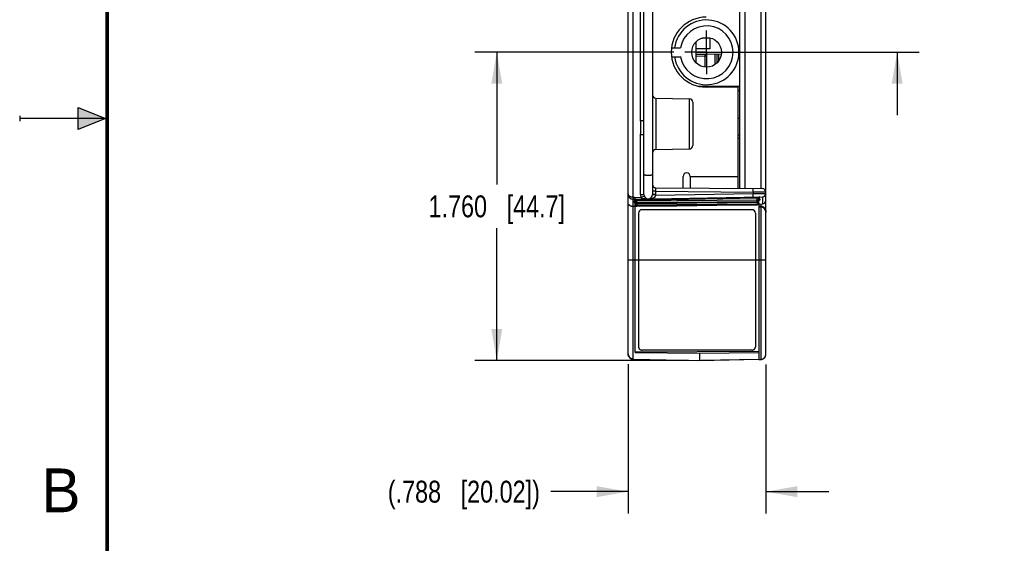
# Model space of a CAD drawing. Header units: inches. Extents: x 0 to 22, y 0 to 17.
# Tile 2 of 39: x 0 to 5.6, y 6.1 to 9.1. Entities that reach past the tile are written whole.
import ezdxf

# ---------------------------------------------------------------- set-up
doc = ezdxf.new("R2010")
doc.units = ezdxf.units.IN
doc.header["$LTSCALE"] = 1.21
doc.header["$MEASUREMENT"] = 0
doc.linetypes.add('CENTER', pattern=[0.6, 0.375, -0.075, 0.075, -0.075])
doc.layers.get('0').update_dxf_attribs({"linetype": 'CONTINUOUS'})
doc.layers.add('02___PRT_ALL_AXES', color=7, linetype='CONTINUOUS')
doc.layers.add('DIMENSIONS', color=7, linetype='CONTINUOUS')
doc.styles.get("Standard").update_dxf_attribs({"font": 'txt', "width": 0.8})
doc.styles.add('TEXTSTYLE_2', font='txt')
doc.dimstyles.new('DIMSTYLE_1', dxfattribs={"dimtxt": 0.125, "dimasz": 0.18, "dimexe": 0.18, "dimexo": 0.0625, "dimgap": 0.09, "dimtad": 0, "dimtih": 1, "dimtoh": 1, "dimdec": 3, "dimzin": 4, "dimdsep": 46, "dimtxsty": 'STANDARD', "dimblk": '_FILLED', "dimblk1": '_FILLED', "dimblk2": '_FILLED', "dimcen": 0.09, "dimadec": 0, "dimazin": 0, "dimtp": 0.01, "dimtm": 0.01, "dimtfac": 1, "dimtdec": 3, "dimtofl": 0, "dimtmove": 0, "dimatfit": 3, "dimldrblk": '_FILLED', "dimfxl": 1, "dimtolj": 1, "dimtzin": 4, "dimarcsym": 0})

# ---------------------------------------------------------------- blocks, each defined once
blk = doc.blocks.new('_FILLED')
at = {"color": 0, "linetype": 'BYBLOCK'}
blk.add_solid([(0, 0), (-1, 0.174), (-1, -0.174)], dxfattribs=at)
blk = doc.blocks.new('*D4')
at = {"layer": 'DIMENSIONS', "color": 2, "linetype": 'CONTINUOUS'}
for p, q in [((3.4766, 7.0958), (3.4766, 6.2426)), ((4.2646, 7.0939), (4.2646, 6.2426)), ((3.4766, 6.3676), (3.0357, 6.3676)), ((4.2646, 6.3676), (4.6246, 6.3676))]:
    blk.add_line(p, q, dxfattribs=at)
at = {"layer": 'DIMENSIONS', "color": 2, "linetype": 'CONTINUOUS', "xscale": 0.18, "yscale": 0.18, "zscale": 0.18}
blk.add_blockref('_FILLED', (3.4766, 6.3676), dxfattribs=at)
at = {"layer": 'DIMENSIONS', "color": 2, "linetype": 'CONTINUOUS', "xscale": 0.18, "yscale": 0.18, "zscale": 0.18, "rotation": 180}
blk.add_blockref('_FILLED', (4.2646, 6.3676), dxfattribs=at)
at = {"layer": 'DIMENSIONS', "color": 2, "linetype": 'CONTINUOUS', "insert": (2.9732, 6.4301), "char_height": 0.125, "width": 1.425, "attachment_point": 3, "line_spacing_factor": 0.9}
blk.add_mtext('(.788{\\Ftxt.shx;\\W1.000000;\\H0.125000; }[20.02])', dxfattribs=at)
blk = doc.blocks.new('*D7')
at = {"layer": 'DIMENSIONS', "color": 2, "linetype": 'CONTINUOUS'}
for p, q in [((3.738, 8.8776), (2.6016, 8.8776)), ((2.7266, 8.8776), (2.7266, 8.1226)), ((2.7266, 7.1176), (2.7266, 7.8726)), ((3.8221, 7.1176), (2.6016, 7.1176))]:
    blk.add_line(p, q, dxfattribs=at)
at = {"layer": 'DIMENSIONS', "color": 2, "linetype": 'CONTINUOUS', "xscale": 0.18, "yscale": 0.18, "zscale": 0.18}
for p, rotation in [((2.7266, 8.8776), 90), ((2.7266, 7.1176), 270)]:
    blk.add_blockref('_FILLED', p, dxfattribs=dict(at, rotation=rotation))
at = {"layer": 'DIMENSIONS', "color": 2, "linetype": 'CONTINUOUS', "insert": (2.7266, 8.0601), "char_height": 0.125, "width": 1.225, "attachment_point": 2, "line_spacing_factor": 0.9}
blk.add_mtext('1.760{\\Ftxt.shx;\\W1.000000;\\H0.125000; }[44.7]', dxfattribs=at)
blk = doc.blocks.new('*D8')
at = {"layer": 'DIMENSIONS', "color": 2, "linetype": 'CONTINUOUS'}
for p, q in [((5.0146, 9.6276), (5.0146, 9.9876)), ((3.863, 9.6276), (5.1396, 9.6276)), ((3.863, 8.8776), (5.1396, 8.8776)), ((5.0146, 8.8776), (5.0146, 8.5176))]:
    blk.add_line(p, q, dxfattribs=at)
at = {"layer": 'DIMENSIONS', "color": 2, "linetype": 'CONTINUOUS', "xscale": 0.18, "yscale": 0.18, "zscale": 0.18}
for p, rotation in [((5.0146, 9.6276), 270), ((5.0146, 8.8776), 90)]:
    blk.add_blockref('_FILLED', p, dxfattribs=dict(at, rotation=rotation))
at = {"layer": 'DIMENSIONS', "color": 2, "linetype": 'CONTINUOUS', "insert": (5.0146, 9.3151), "char_height": 0.125, "width": 1.225, "attachment_point": 2, "line_spacing_factor": 0.9}
blk.add_mtext('.750{\\Ftxt.shx;\\W1.000000;\\H0.125000; }[19.05]', dxfattribs=at)

msp = doc.modelspace()

# ---------------------------------------------------------------- hatches: boundary and pattern name
at = {"linetype": 'CONTINUOUS'}
msp.add_hatch(color=2, dxfattribs=at).paths.add_polyline_path([(0.3337, 8.5625), (0.49, 8.5), (0.3337, 8.4375)])

# ---------------------------------------------------------------- linework, layer by layer
at = {"color": 7, "linetype": 'CONTINUOUS'}
for p, q in [((3.4766, 7.1542), (3.4766, 13.098)), ((4.2646, 7.1537), (4.2646, 13.0985)), ((3.506, 8.0488), (3.506, 11.9884)), ((3.5666, 8.0649), (3.5666, 11.9723)), ((3.6166, 11.9723), (3.6166, 8.0649)), ((4.1146, 11.9373), (4.1146, 8.0999)), ((4.1451, 11.9376), (4.1451, 8.0996)), ((4.2351, 11.9383), (4.2351, 8.0989)), ((3.5469, 11.5483), (3.5469, 8.4889)), ((3.9445, 8.958), (3.8981, 8.958)), ((3.9445, 8.9604), (3.9445, 8.897)), ((3.725, 8.9026), (3.7766, 8.9026)), ((3.8668, 8.8162), (3.8668, 8.939)), ((3.9445, 8.897), (3.8668, 8.897)), ((3.7253, 8.8526), (3.7766, 8.8526)), ((3.7766, 8.8531), (3.7766, 8.8526)), ((3.8668, 8.8669), (3.9147, 8.8661)), ((3.8668, 8.8569), (3.9147, 8.8561)), ((3.8846, 8.8666), (4.0101, 8.8688)), ((3.8944, 8.8664), (3.8944, 8.8668)), ((3.9147, 8.8661), (3.9147, 8.8561)), ((3.9147, 8.8561), (3.9246, 8.8561)), ((3.9147, 8.8561), (3.9147, 8.7933)), ((3.9246, 8.8561), (3.9246, 8.7926)), ((3.9747, 8.8083), (3.9747, 8.8682)), ((3.9846, 8.8683), (3.9846, 8.8164)), ((3.9944, 8.8685), (3.9944, 8.8277)), ((3.875, 8.6846), (4.1146, 8.6846)), ((4.1036, 8.6786), (3.9236, 8.6786)), ((4.1036, 8.6786), (4.1036, 8.1)), ((3.6362, 8.6153), (3.8269, 8.6119)), ((3.6362, 8.6153), (3.6362, 8.3219)), ((3.8269, 8.6119), (3.8269, 8.3253)), ((4.1146, 8.6576), (4.1036, 8.6576)), ((3.8466, 8.5919), (3.8466, 8.3453)), ((4.1036, 8.5021), (4.1146, 8.5022)), ((3.5469, 8.4889), (3.5666, 8.4889)), ((3.5469, 8.4083), (3.5666, 8.4083)), ((3.5469, 8.4083), (3.5469, 8.0649)), ((4.1036, 8.4053), (4.1146, 8.4054)), ((4.1036, 8.3865), (4.1146, 8.3866)), ((3.6362, 8.3219), (3.8269, 8.3253)), ((3.7916, 8.1027), (3.7916, 8.1686)), ((3.8316, 8.1686), (4.1036, 8.1686)), ((3.8316, 8.1686), (3.8316, 8.1024)), ((3.6364, 8.1041), (4.2447, 8.0988)), ((3.5164, 8.0486), (3.506, 8.0488)), ((3.506, 8.0388), (3.506, 8.0488)), ((3.5164, 8.0486), (3.5498, 8.0492)), ((3.5164, 8.0486), (3.5166, 8.0386)), ((3.5166, 8.0386), (4.2449, 8.0513)), ((3.5469, 8.0649), (3.5666, 8.0649)), ((3.5498, 8.0492), (3.5681, 8.0562)), ((3.636, 8.0607), (3.6165, 8.0626)), ((3.6362, 8.0841), (3.6166, 8.0841)), ((3.6362, 8.0649), (3.6166, 8.0649)), ((3.636, 8.0607), (4.1909, 8.0704)), ((3.6362, 8.0841), (4.1909, 8.0792)), ((3.6362, 8.0649), (3.6362, 8.0841)), ((4.1909, 8.0792), (4.1909, 8.0704)), ((4.2646, 8.0788), (4.1909, 8.0792)), ((4.1909, 8.0704), (4.2646, 8.0713)), ((4.191, 8.0504), (4.1909, 8.0704)), ((4.2147, 8.0458), (4.2146, 8.0508)), ((4.2274, 8.0505), (4.2295, 8.0503)), ((4.2295, 8.0503), (4.2295, 8.0484)), ((4.2449, 8.0513), (4.2449, 8.0113)), ((3.5166, 8.0386), (3.506, 8.0388)), ((3.506, 7.1242), (3.506, 8.0388)), ((3.5166, 7.9965), (3.506, 7.9966)), ((3.5134, 8.0384), (3.5117, 8.0382)), ((3.5117, 8.0382), (3.5117, 8.0355)), ((3.5117, 8.0281), (3.5117, 8.0199)), ((3.5166, 8.0243), (3.5166, 8.0337)), ((3.5199, 8.0336), (3.5166, 8.0337)), ((3.5267, 8.0275), (3.5166, 8.0275)), ((3.5166, 8.027), (3.5166, 8.027)), ((3.5166, 8.0234), (3.5166, 8.0232)), ((3.5166, 7.1626), (3.5166, 8.0232)), ((3.5166, 8.0169), (3.5198, 8.0169)), ((3.5166, 7.9986), (3.5259, 7.9988)), ((3.5199, 8.0336), (3.5267, 8.0338)), ((3.5267, 8.0338), (3.5266, 8.0388)), ((3.5267, 8.0338), (4.2147, 8.0458)), ((3.5267, 8.0275), (3.5267, 8.0338)), ((4.2147, 8.0335), (3.5267, 8.0275)), ((3.5267, 8.0175), (3.5267, 8.0275)), ((4.2147, 8.0235), (3.5267, 8.0175)), ((4.2147, 8.0228), (3.5267, 8.017)), ((3.5267, 8.0143), (4.2147, 8.0209)), ((3.5267, 8.017), (3.5267, 8.0175)), ((3.5267, 8.017), (3.5267, 8.0143)), ((3.5267, 8.0143), (3.5267, 8.007)), ((3.5267, 8.007), (4.2147, 8.0121)), ((3.5267, 8.007), (3.5267, 7.999)), ((4.2147, 8.0064), (3.5267, 7.999)), ((3.5267, 7.9987), (3.5267, 7.999)), ((3.5921, 8.0399), (3.5924, 8.0399)), ((4.2147, 8.0458), (4.2246, 8.046)), ((4.2147, 8.0335), (4.2147, 8.0458)), ((4.2246, 8.0335), (4.2147, 8.0335)), ((4.2147, 8.0235), (4.2147, 8.0335)), ((4.2147, 8.0228), (4.2147, 8.0234)), ((4.2147, 8.0209), (4.2147, 8.0228)), ((4.2147, 8.0208), (4.2147, 8.0121)), ((4.2147, 8.0064), (4.2147, 8.0121)), ((4.2147, 8.0062), (4.2147, 8.0064)), ((4.2192, 8.022), (4.2246, 8.022)), ((4.2231, 8.0109), (4.2449, 8.0113)), ((4.2246, 8.0327), (4.2245, 8.0327)), ((4.2246, 8.0162), (4.2246, 8.046)), ((4.2246, 8.011), (4.2246, 7.1228)), ((4.2246, 7.9993), (4.2351, 7.9991)), ((4.2246, 7.9943), (4.2348, 7.9941)), ((4.2295, 8.0396), (4.2295, 8.0339)), ((4.2348, 7.9941), (4.2348, 7.123)), ((4.2351, 8.0111), (4.2351, 7.9991)), ((4.2351, 7.9942), (4.2351, 7.9991)), ((3.5366, 7.9586), (3.5366, 7.1937)), ((4.1846, 7.9786), (3.5566, 7.9786)), ((4.2046, 7.9586), (4.2046, 7.1937)), ((3.4766, 7.6926), (4.2646, 7.6926)), ((3.5166, 7.1666), (4.2246, 7.1699)), ((3.5166, 7.1626), (3.8846, 7.1592)), ((4.1846, 7.1766), (3.5566, 7.1766)), ((3.8846, 7.1592), (4.2246, 7.1624)), ((3.8846, 7.1592), (3.8846, 7.1176)), ((3.506, 7.125), (3.8846, 7.1176)), ((3.506, 7.1242), (3.8746, 7.1178)), ((3.8746, 7.1178), (3.8746, 7.1178)), ((3.8846, 7.1176), (4.2246, 7.1242)), ((4.2246, 7.1235), (3.8946, 7.1178)), ((3.8946, 7.1178), (3.8946, 7.1178)), ((4.2246, 7.1228), (4.2348, 7.123))]:
    msp.add_line(p, q, dxfattribs=at)
at = {"color": 2, "linetype": 'CONTINUOUS'}
for p, q in [((0.3337, 8.4375), (0.3337, 8.5625)), ((0.3337, 8.5625), (0.49, 8.5)), ((0, 8.515), (0, 8.485)), ((0.49, 8.5), (0, 8.5)), ((0.49, 8.5), (0.3337, 8.4375))]:
    msp.add_line(p, q, dxfattribs=at)
at = {"color": 7, "linetype": 'CONTINUOUS', "const_width": 0.02}
msp.add_lwpolyline([(0.5, 16.5), (0.5, 0.5)], dxfattribs=at)
at = {"color": 7, "linetype": 'CONTINUOUS'}
for points in [[(4.2246, 8.0434), (4.2246, 8.0436), (4.2246, 8.044), (4.2246, 8.0443), (4.2247, 8.0447), (4.2248, 8.045), (4.225, 8.0453), (4.2251, 8.0456), (4.2253, 8.0459), (4.2254, 8.0462), (4.2256, 8.0465), (4.2258, 8.0467), (4.226, 8.0469), (4.2262, 8.047), (4.2263, 8.0472), (4.2265, 8.0473), (4.2267, 8.0474), (4.2268, 8.0475), (4.2269, 8.0476), (4.227, 8.0476), (4.2271, 8.0477), (4.2272, 8.0477), (4.2273, 8.0478), (4.2274, 8.0478), (4.2274, 8.0478), (4.2275, 8.0478), (4.2275, 8.0478)], [(3.5138, 8.0348), (3.5138, 8.0348), (3.5138, 8.0348), (3.5138, 8.0348), (3.5139, 8.0348), (3.5139, 8.0348), (3.514, 8.0348), (3.5141, 8.0347), (3.5142, 8.0347), (3.5143, 8.0346), (3.5144, 8.0345), (3.5145, 8.0344), (3.5147, 8.0343), (3.5148, 8.0342), (3.515, 8.0341), (3.5152, 8.0339), (3.5153, 8.0337), (3.5155, 8.0335), (3.5157, 8.0333), (3.5159, 8.033), (3.516, 8.0327), (3.5162, 8.0324), (3.5163, 8.0321), (3.5164, 8.0318), (3.5165, 8.0314), (3.5165, 8.0311), (3.5166, 8.0307), (3.5166, 8.0305)], [(3.5152, 8.0181), (3.5152, 8.0181), (3.5152, 8.0181), (3.5152, 8.0181), (3.5152, 8.0181), (3.5153, 8.018), (3.5154, 8.0179), (3.5155, 8.0179), (3.5156, 8.0178), (3.5157, 8.0176), (3.5158, 8.0175), (3.5159, 8.0173), (3.516, 8.0171), (3.5162, 8.0168), (3.5163, 8.0166), (3.5164, 8.0163), (3.5165, 8.016), (3.5165, 8.0156), (3.5166, 8.0153), (3.5166, 8.0151)], [(3.5267, 8.0143), (3.755, 8.0165), (3.9844, 8.0187), (4.2147, 8.0208)], [(3.5267, 7.9987), (3.7549, 8.0012), (3.9843, 8.0037), (4.2147, 8.0062)], [(4.2246, 8.029), (4.2246, 8.0292), (4.2246, 8.0296), (4.2247, 8.0299), (4.2247, 8.0302), (4.2248, 8.0305), (4.225, 8.0308), (4.2251, 8.031), (4.2252, 8.0312), (4.2253, 8.0314), (4.2255, 8.0316), (4.2256, 8.0317), (4.2257, 8.0318), (4.2258, 8.0319), (4.2259, 8.032), (4.2259, 8.0321), (4.226, 8.0321), (4.226, 8.0321), (4.226, 8.0321)]]:
    msp.add_lwpolyline(points, dxfattribs=at)
msp.add_circle((3.9256, 8.8776), 0.085, dxfattribs=at)
for centre, radius, start, end in [((3.9236, 8.8786), 0.2, 90, 270), ((3.9256, 8.8776), 0.185, 187.7664, 172.2336), ((3.9256, 8.8776), 0.151, 189.53, 170.4701), ((3.9146, 8.8561), 0.01, 0, 89), ((3.6366, 8.6353), 0.02, 180, 269), ((3.8266, 8.5919), 0.02, 0, 89), ((3.8266, 8.3453), 0.02, 271, 360), ((3.6366, 8.3019), 0.02, 91, 180), ((3.8116, 8.1686), 0.02, 0, 180), ((3.6366, 8.1241), 0.02, 180.0991, 269.5), ((3.5066, 8.0688), 0.03, 180, 269), ((3.592, 8.0649), 0.045, 180.0077, 200.4471), ((3.5916, 8.0649), 0.025, 180, 360), ((3.5914, 8.0649), 0.0448, 354.5923, 0.0129), ((4.2296, 8.046), 0.005, 91, 180), ((4.2296, 8.0453), 0.005, 90.9747, 171.3871), ((4.2228, 8.0744), 0.0271, 279.0346, 279.6064), ((4.2233, 8.0714), 0.024, 279.6059, 279.9694), ((4.2446, 8.0788), 0.02, 360, 89.4987), ((4.2446, 8.0713), 0.02, 271, 360), ((3.5116, 8.0337), 0.005, 0, 89), ((3.5116, 8.0332), 0.005, 8.115, 89.0181), ((3.5116, 8.0305), 0.00502, 63.0105, 89.0087), ((3.5116, 8.0305), 0.00498, 14.7687, 63.0475), ((3.5184, 8.0595), 0.0252, 259.4842, 260.5104), ((3.5116, 8.0305), 0.00496, 3.2468, 14.7277), ((3.5116, 8.0332), 0.00499, 4.0486, 8.0957), ((3.5117, 8.0232), 0.00487, 0.0014, 12.2964), ((3.5266, 8.0275), 0.01, 180, 270.5), ((3.5266, 8.027), 0.01, 180.0224, 270.5219), ((3.5266, 8.0243), 0.01, 180, 270.5473), ((3.5263, 8.0169), 0.00974, 180.0009, 190.585), ((3.5118, 8.0151), 0.00477, 0.0007, 3.2459), ((3.5266, 8.0087), 0.01, 180, 270.6233), ((4.2146, 8.0335), 0.01, 270.5, 360), ((4.2146, 8.0328), 0.01, 270.4679, 359.9686), ((4.2146, 8.0308), 0.01, 270.5428, 360), ((4.1615, 8.0242), 0.0532, 359.1086, 359.2814), ((4.2146, 8.0162), 0.01, 270.6173, 360), ((4.2146, 8.0308), 0.00994, 356.5433, 359.9995), ((4.2296, 8.0453), 0.00499, 171.4132, 179.9997), ((4.2346, 7.9641), 0.03, 0, 89), ((4.2446, 8.0313), 0.02, 271, 360), ((3.5566, 7.9586), 0.02, 90, 180), ((4.1846, 7.9586), 0.02, 0, 90), ((3.5066, 7.1542), 0.03, 180, 269), ((4.2346, 7.1537), 0.03, 307.5022, 360)]:
    msp.add_arc(centre, radius, start, end, dxfattribs=at)
for points, knots in [([(3.5469, 8.4889), (3.5469, 8.4872), (3.547, 8.4839), (3.5471, 8.4797), (3.5473, 8.4763), (3.5474, 8.4738), (3.5476, 8.4713), (3.5477, 8.4688), (3.5479, 8.4662), (3.548, 8.4637), (3.5481, 8.4612), (3.5482, 8.4587), (3.5483, 8.4562), (3.5484, 8.4536), (3.5484, 8.4511), (3.5484, 8.4486), (3.5484, 8.4465), (3.5484, 8.4448), (3.5484, 8.4431), (3.5483, 8.441), (3.5482, 8.4385), (3.5481, 8.436), (3.548, 8.4335), (3.5479, 8.431), (3.5477, 8.4284), (3.5476, 8.4259), (3.5474, 8.4234), (3.5473, 8.4209), (3.5471, 8.4175), (3.547, 8.4133), (3.5469, 8.41), (3.5469, 8.4083)], [0, 0, 0, 0, 0.0625, 0.125, 0.15625, 0.1875, 0.21875, 0.25, 0.28125, 0.3125, 0.34375, 0.375, 0.40625, 0.4375, 0.46875, 0.5, 0.53125, 0.546875, 0.5625, 0.59375, 0.625, 0.65625, 0.6875, 0.71875, 0.75, 0.78125, 0.8125, 0.84375, 0.875, 0.9375, 1, 1, 1, 1]), ([(3.6166, 8.1813), (3.6166, 8.1812), (3.6165, 8.1809), (3.6165, 8.1805), (3.6163, 8.1801), (3.6161, 8.1797), (3.6158, 8.1793), (3.6155, 8.1789), (3.6151, 8.1785), (3.6147, 8.1781), (3.6142, 8.1778), (3.6136, 8.1774), (3.613, 8.1771), (3.6123, 8.1767), (3.6116, 8.1764), (3.6109, 8.1761), (3.6101, 8.1758), (3.6092, 8.1755), (3.6083, 8.1752), (3.6074, 8.1749), (3.6064, 8.1747), (3.6051, 8.1744), (3.6033, 8.174), (3.6011, 8.1737), (3.5988, 8.1734), (3.5964, 8.1732), (3.594, 8.1731), (3.5916, 8.1731), (3.5891, 8.1731), (3.5867, 8.1732), (3.5843, 8.1734), (3.582, 8.1737), (3.5798, 8.174), (3.578, 8.1744), (3.5767, 8.1747), (3.5757, 8.1749), (3.5748, 8.1752), (3.5739, 8.1755), (3.573, 8.1758), (3.5722, 8.1761), (3.5715, 8.1764), (3.5708, 8.1767), (3.5701, 8.1771), (3.5695, 8.1774), (3.569, 8.1778), (3.5685, 8.1781), (3.568, 8.1785), (3.5676, 8.1789), (3.5673, 8.1793), (3.567, 8.1797), (3.5668, 8.1801), (3.5667, 8.1805), (3.5666, 8.1809), (3.5666, 8.1812), (3.5666, 8.1813)], [0, 0, 0, 0, 0.007299, 0.014739, 0.022454, 0.03056, 0.039154, 0.048314, 0.058098, 0.068551, 0.079701, 0.091567, 0.104157, 0.117473, 0.131508, 0.146252, 0.161689, 0.177797, 0.194554, 0.211933, 0.229902, 0.24843, 0.287019, 0.3274, 0.369243, 0.412202, 0.455912, 0.5, 0.544088, 0.587798, 0.630757, 0.6726, 0.712981, 0.75157, 0.770098, 0.788067, 0.805446, 0.822203, 0.838311, 0.853748, 0.868492, 0.882527, 0.895843, 0.908433, 0.920299, 0.931449, 0.941902, 0.951686, 0.960846, 0.96944, 0.977546, 0.985261, 0.992701, 1, 1, 1, 1]), ([(3.6362, 8.0841), (3.6362, 8.0847), (3.6362, 8.086), (3.6362, 8.088), (3.6362, 8.0899), (3.6362, 8.0917), (3.6362, 8.0935), (3.6362, 8.0952), (3.6362, 8.0967), (3.6362, 8.098), (3.6362, 8.0989), (3.6362, 8.0995), (3.6362, 8.1001), (3.6362, 8.1007), (3.6362, 8.1012), (3.6362, 8.1017), (3.6363, 8.1021), (3.6363, 8.1025), (3.6363, 8.1029), (3.6363, 8.1032), (3.6363, 8.1035), (3.6363, 8.1037), (3.6363, 8.1038), (3.6363, 8.1039), (3.6363, 8.1039), (3.6364, 8.104), (3.6364, 8.104), (3.6364, 8.104), (3.6364, 8.104), (3.6364, 8.1041), (3.6364, 8.1041), (3.6364, 8.1041), (3.6364, 8.1041), (3.6364, 8.1041), (3.6364, 8.1041), (3.6364, 8.1041)], [0, 0, 0, 0, 0.097985, 0.195026, 0.290188, 0.382554, 0.471233, 0.555369, 0.634152, 0.706823, 0.740645, 0.772682, 0.802857, 0.831097, 0.857335, 0.881508, 0.903558, 0.923432, 0.941084, 0.956473, 0.969562, 0.980322, 0.984821, 0.988731, 0.99205, 0.994778, 0.99592, 0.996916, 0.997766, 0.998471, 0.999036, 0.999466, 0.999634, 0.999775, 1, 1, 1, 1]), ([(3.506, 8.0488), (3.5055, 8.0488), (3.5047, 8.0488), (3.5036, 8.0489), (3.5028, 8.0489), (3.502, 8.049), (3.5013, 8.0491), (3.5005, 8.0492), (3.4997, 8.0493), (3.4989, 8.0494), (3.4982, 8.0496), (3.4974, 8.0497), (3.4964, 8.05), (3.4952, 8.0503), (3.4933, 8.0508), (3.4915, 8.0514), (3.4898, 8.0522), (3.4886, 8.0528), (3.4874, 8.0534), (3.4863, 8.054), (3.4852, 8.0547), (3.4843, 8.0554), (3.4833, 8.0561), (3.4824, 8.0569), (3.4816, 8.0576), (3.4806, 8.0587), (3.4798, 8.0598), (3.479, 8.0609), (3.4785, 8.0617), (3.478, 8.0626), (3.4776, 8.0635), (3.4773, 8.0643), (3.477, 8.0652), (3.4768, 8.0661), (3.4767, 8.067), (3.4766, 8.0679), (3.4766, 8.0685), (3.4766, 8.0688)], [0, 0, 0, 0, 0.041049, 0.061523, 0.081944, 0.102298, 0.122571, 0.14275, 0.162822, 0.182775, 0.202598, 0.222279, 0.241809, 0.280375, 0.318231, 0.391586, 0.427022, 0.461593, 0.495286, 0.528098, 0.560032, 0.591099, 0.621321, 0.650719, 0.679321, 0.707167, 0.760719, 0.786535, 0.811776, 0.836493, 0.860742, 0.884586, 0.908086, 0.931306, 0.954319, 0.977195, 1, 1, 1, 1]), ([(3.5497, 8.0492), (3.5499, 8.049), (3.5503, 8.0487), (3.5508, 8.0483), (3.5514, 8.0479), (3.552, 8.0475), (3.5526, 8.0471), (3.5532, 8.0468), (3.5538, 8.0464), (3.5546, 8.046), (3.5557, 8.0455), (3.557, 8.045), (3.5583, 8.0445), (3.5596, 8.044), (3.5609, 8.0436), (3.5626, 8.0431), (3.5644, 8.0426), (3.5662, 8.0422), (3.568, 8.0418), (3.5702, 8.0414), (3.5729, 8.041), (3.5757, 8.0407), (3.5784, 8.0404), (3.5811, 8.0402), (3.5838, 8.04), (3.5865, 8.0399), (3.5893, 8.0399), (3.5911, 8.0399), (3.592, 8.0399)], [0, 0, 0, 0, 0.015995, 0.031983, 0.047955, 0.063907, 0.079837, 0.095743, 0.111625, 0.127484, 0.159135, 0.190706, 0.222206, 0.253644, 0.285026, 0.31636, 0.378897, 0.410115, 0.441303, 0.503597, 0.565805, 0.627945, 0.690029, 0.752071, 0.814081, 0.876066, 0.938037, 1, 1, 1, 1]), ([(3.5924, 8.0399), (3.5944, 8.04), (3.5976, 8.0401), (3.6017, 8.0406), (3.6048, 8.0411), (3.6074, 8.0416), (3.6094, 8.042), (3.6109, 8.0424), (3.6125, 8.0428), (3.614, 8.0432), (3.6155, 8.0437), (3.617, 8.0442), (3.6185, 8.0448), (3.6199, 8.0454), (3.6214, 8.046), (3.6228, 8.0467), (3.624, 8.0473), (3.6249, 8.0479), (3.6256, 8.0483), (3.6263, 8.0487), (3.627, 8.0492), (3.6277, 8.0496), (3.6285, 8.0502), (3.6294, 8.0509), (3.6302, 8.0516), (3.6308, 8.0522), (3.6314, 8.0527), (3.6322, 8.0535), (3.6329, 8.0544), (3.6336, 8.0553), (3.634, 8.056), (3.6345, 8.0567), (3.6349, 8.0575), (3.6352, 8.0581), (3.6354, 8.0586), (3.6356, 8.059), (3.6357, 8.0594), (3.6359, 8.06), (3.636, 8.0604), (3.636, 8.0607)], [0, 0, 0, 0, 0.121868, 0.182863, 0.243918, 0.305057, 0.335668, 0.366311, 0.39699, 0.427711, 0.458478, 0.489297, 0.520177, 0.551124, 0.582147, 0.61326, 0.644471, 0.66012, 0.6758, 0.691513, 0.707261, 0.723047, 0.738875, 0.770662, 0.786631, 0.802655, 0.818738, 0.834882, 0.867363, 0.883713, 0.900136, 0.916632, 0.933199, 0.949831, 0.958169, 0.96652, 0.974881, 0.98325, 1, 1, 1, 1]), ([(4.1909, 8.0792), (4.1909, 8.0799), (4.1909, 8.0812), (4.1909, 8.0831), (4.1909, 8.085), (4.1909, 8.0866), (4.1909, 8.0878), (4.1909, 8.0887), (4.1909, 8.0894), (4.1909, 8.09), (4.1909, 8.0904), (4.1909, 8.0908), (4.1909, 8.0913), (4.1909, 8.0919), (4.1909, 8.0927), (4.1909, 8.0934), (4.1909, 8.0941), (4.1909, 8.0947), (4.1909, 8.0953), (4.1909, 8.0959), (4.1909, 8.0964), (4.1909, 8.0969), (4.1908, 8.0973), (4.1908, 8.0977), (4.1908, 8.098), (4.1907, 8.0982), (4.1907, 8.0984), (4.1907, 8.0985), (4.1906, 8.0987), (4.1906, 8.0988), (4.1905, 8.0989), (4.1905, 8.099), (4.1904, 8.099), (4.1903, 8.0991), (4.1903, 8.0992), (4.1902, 8.0992), (4.1901, 8.0992), (4.19, 8.0992), (4.19, 8.0993), (4.1899, 8.0993)], [0, 0, 0, 0, 0.096232, 0.191533, 0.284984, 0.375683, 0.419726, 0.462755, 0.504667, 0.525172, 0.54536, 0.565218, 0.584736, 0.622699, 0.65916, 0.694028, 0.727218, 0.758652, 0.788253, 0.815949, 0.841676, 0.865375, 0.887001, 0.906528, 0.92396, 0.9319, 0.939329, 0.946255, 0.952694, 0.958663, 0.964192, 0.969321, 0.9741, 0.978596, 0.982888, 0.987071, 0.991249, 0.995528, 1, 1, 1, 1]), ([(4.2246, 8.0434), (4.2246, 8.0436), (4.2246, 8.0439), (4.2246, 8.0444), (4.2248, 8.0449), (4.2249, 8.0453), (4.2251, 8.0457), (4.2254, 8.0462), (4.2257, 8.0466), (4.226, 8.0469), (4.2263, 8.0472), (4.2267, 8.0475), (4.2271, 8.0478), (4.2276, 8.048), (4.228, 8.0482), (4.2285, 8.0483), (4.229, 8.0484), (4.2293, 8.0484), (4.2295, 8.0484)], [0, 0, 0, 0, 0.0624, 0.124803, 0.187214, 0.249636, 0.312072, 0.374524, 0.436994, 0.499484, 0.561993, 0.624522, 0.687069, 0.749633, 0.812211, 0.8748, 0.937397, 1, 1, 1, 1]), ([(4.2295, 8.0484), (4.2295, 8.0484), (4.2295, 8.0484), (4.2295, 8.0484), (4.2295, 8.0483), (4.2294, 8.0483), (4.2294, 8.0483), (4.2293, 8.0482), (4.2293, 8.0482), (4.2292, 8.0481), (4.2291, 8.0481), (4.229, 8.0481), (4.2288, 8.048), (4.2287, 8.048), (4.2285, 8.0479), (4.2283, 8.0479), (4.2279, 8.0478), (4.2276, 8.0477), (4.2275, 8.0477)], [0, 0, 0, 0, 0.009302, 0.019025, 0.029478, 0.040911, 0.067401, 0.099554, 0.137912, 0.182764, 0.234266, 0.292501, 0.357516, 0.429315, 0.507877, 0.593149, 0.783558, 1, 1, 1, 1]), ([(3.506, 7.9966), (3.505, 7.9966), (3.5028, 7.9967), (3.4997, 7.9971), (3.4966, 7.9978), (3.4937, 7.9986), (3.491, 7.9997), (3.4885, 8.0009), (3.4862, 8.0022), (3.4842, 8.0037), (3.4824, 8.0053), (3.4808, 8.0069), (3.4795, 8.0086), (3.4786, 8.0101), (3.478, 8.0113), (3.4776, 8.0123), (3.4773, 8.0132), (3.477, 8.0141), (3.4768, 8.015), (3.4767, 8.0159), (3.4766, 8.0169), (3.4766, 8.0175), (3.4766, 8.0178)], [0, 0, 0, 0, 0.081111, 0.161148, 0.239297, 0.314914, 0.387552, 0.456953, 0.523023, 0.5858, 0.645427, 0.702124, 0.756174, 0.807913, 0.833043, 0.85774, 0.88206, 0.906057, 0.929789, 0.953316, 0.976699, 1, 1, 1, 1]), ([(3.5117, 8.0355), (3.5117, 8.0355), (3.5117, 8.0355), (3.5117, 8.0354), (3.5117, 8.0354), (3.5117, 8.0354), (3.5117, 8.0353), (3.5118, 8.0353), (3.5119, 8.0352), (3.512, 8.0352), (3.5121, 8.0351), (3.5122, 8.0351), (3.5123, 8.0351), (3.5125, 8.035), (3.5127, 8.035), (3.5129, 8.0349), (3.5133, 8.0348), (3.5136, 8.0347), (3.5138, 8.0347)], [0, 0, 0, 0, 0.009925, 0.020244, 0.031248, 0.043174, 0.070475, 0.103229, 0.141999, 0.187094, 0.238694, 0.2969, 0.361767, 0.433311, 0.511503, 0.596287, 0.785372, 1, 1, 1, 1]), ([(3.5166, 8.0298), (3.5164, 8.0297), (3.516, 8.0297), (3.5155, 8.0296), (3.515, 8.0295), (3.5145, 8.0295), (3.514, 8.0294), (3.5136, 8.0293), (3.5133, 8.0292), (3.5129, 8.0291), (3.5126, 8.029), (3.5124, 8.0288), (3.5122, 8.0287), (3.5121, 8.0287), (3.512, 8.0286), (3.5119, 8.0285), (3.5118, 8.0285), (3.5118, 8.0284), (3.5117, 8.0284), (3.5117, 8.0283), (3.5117, 8.0282), (3.5117, 8.0282), (3.5117, 8.0281), (3.5117, 8.0281)], [0, 0, 0, 0, 0.106248, 0.207163, 0.302488, 0.39202, 0.475597, 0.553065, 0.624287, 0.689172, 0.747707, 0.799926, 0.845927, 0.866661, 0.885936, 0.903812, 0.920371, 0.935717, 0.949979, 0.963319, 0.975941, 0.988082, 1, 1, 1, 1]), ([(3.5117, 8.0281), (3.5118, 8.0281), (3.5121, 8.0281), (3.5125, 8.028), (3.5129, 8.0279), (3.5133, 8.0278), (3.5137, 8.0276), (3.5142, 8.0274), (3.5148, 8.027), (3.5153, 8.0265), (3.5156, 8.0261), (3.5158, 8.0257), (3.516, 8.0254), (3.5162, 8.025), (3.5164, 8.0246), (3.5164, 8.0243), (3.5165, 8.0242)], [0, 0, 0, 0, 0.062868, 0.125721, 0.18855, 0.251343, 0.314091, 0.376786, 0.501882, 0.626706, 0.689069, 0.751365, 0.8136, 0.875778, 0.937909, 1, 1, 1, 1]), ([(3.5117, 8.0199), (3.5117, 8.0199), (3.5117, 8.0199), (3.5117, 8.0198), (3.5117, 8.0196), (3.5118, 8.0195), (3.5119, 8.0193), (3.5121, 8.0191), (3.5123, 8.019), (3.5125, 8.0188), (3.5127, 8.0187), (3.513, 8.0185), (3.5133, 8.0184), (3.5136, 8.0182), (3.514, 8.0181), (3.5144, 8.0179), (3.5148, 8.0178), (3.5153, 8.0176), (3.5156, 8.0176), (3.5158, 8.0175)], [0, 0, 0, 0, 0.015785, 0.031801, 0.065112, 0.101098, 0.14064, 0.18438, 0.232757, 0.286066, 0.344506, 0.408192, 0.477167, 0.551427, 0.630944, 0.715663, 0.805498, 0.900324, 1, 1, 1, 1]), ([(3.5117, 8.0199), (3.5118, 8.0199), (3.5121, 8.0199), (3.5126, 8.0198), (3.513, 8.0197), (3.5135, 8.0196), (3.5139, 8.0194), (3.5143, 8.0192), (3.5147, 8.0189), (3.515, 8.0186), (3.5154, 8.0183), (3.5156, 8.0179), (3.5159, 8.0175), (3.5161, 8.0171), (3.5163, 8.0167), (3.5164, 8.0162), (3.5165, 8.0158), (3.5165, 8.0155), (3.5166, 8.0153)], [0, 0, 0, 0, 0.063214, 0.126397, 0.189525, 0.252577, 0.315532, 0.378373, 0.441088, 0.503668, 0.566111, 0.628415, 0.690589, 0.752642, 0.81459, 0.87645, 0.938245, 1, 1, 1, 1]), ([(3.5199, 8.0336), (3.5199, 8.0336), (3.5199, 8.0337), (3.5199, 8.0338), (3.5199, 8.034), (3.5199, 8.0341), (3.5199, 8.0342), (3.5199, 8.0343), (3.5198, 8.0344), (3.5198, 8.0346), (3.5198, 8.0347), (3.5198, 8.0348), (3.5198, 8.0349), (3.5197, 8.0351), (3.5197, 8.0353), (3.5196, 8.0355), (3.5196, 8.0357), (3.5195, 8.0359), (3.5194, 8.0362), (3.5193, 8.0364), (3.5192, 8.0368), (3.5189, 8.0371), (3.5187, 8.0374), (3.5184, 8.0377), (3.5182, 8.038), (3.5179, 8.0382), (3.5177, 8.0383), (3.5176, 8.0384), (3.5174, 8.0384), (3.5173, 8.0385), (3.5172, 8.0385), (3.5171, 8.0385), (3.517, 8.0386), (3.5169, 8.0386), (3.5168, 8.0386), (3.5168, 8.0386), (3.5167, 8.0386), (3.5166, 8.0386), (3.5166, 8.0386)], [0, 0, 0, 0, 0.018436, 0.036898, 0.055338, 0.07372, 0.092063, 0.11037, 0.128657, 0.146924, 0.165153, 0.18332, 0.201419, 0.219454, 0.255316, 0.290859, 0.326035, 0.360807, 0.39514, 0.428998, 0.495162, 0.559113, 0.620719, 0.679929, 0.736782, 0.791415, 0.817986, 0.844113, 0.869795, 0.895167, 0.907827, 0.920376, 0.932672, 0.94471, 0.956979, 0.970084, 0.984424, 1, 1, 1, 1]), ([(3.5166, 8.0243), (3.5166, 8.024), (3.5166, 8.0235), (3.5167, 8.0228), (3.5168, 8.0222), (3.517, 8.0214), (3.5173, 8.0206), (3.5175, 8.02), (3.5178, 8.0194), (3.5183, 8.0187), (3.5188, 8.0179), (3.5195, 8.0172), (3.5202, 8.0166), (3.521, 8.016), (3.5218, 8.0156), (3.5223, 8.0153), (3.5229, 8.015), (3.5237, 8.0147), (3.5245, 8.0145), (3.5252, 8.0144), (3.5258, 8.0144), (3.5263, 8.0143), (3.5267, 8.0143)], [0, 0, 0, 0, 0.062368, 0.093563, 0.12476, 0.187142, 0.249538, 0.280753, 0.311972, 0.374407, 0.436865, 0.499349, 0.561857, 0.62439, 0.686946, 0.718241, 0.749541, 0.812135, 0.874743, 0.90606, 0.937379, 1, 1, 1, 1]), ([(3.5267, 7.999), (3.5263, 7.999), (3.5258, 7.999), (3.5252, 7.9991), (3.5245, 7.9992), (3.5237, 7.9994), (3.5229, 7.9996), (3.5223, 7.9999), (3.5218, 8.0002), (3.521, 8.0006), (3.5202, 8.0011), (3.5195, 8.0018), (3.5188, 8.0025), (3.5183, 8.0033), (3.5178, 8.004), (3.5175, 8.0045), (3.5173, 8.0051), (3.517, 8.0059), (3.5168, 8.0067), (3.5167, 8.0073), (3.5166, 8.0079), (3.5166, 8.0084), (3.5166, 8.0087)], [0, 0, 0, 0, 0.063239, 0.094859, 0.126469, 0.189627, 0.252706, 0.284217, 0.315701, 0.378555, 0.441274, 0.503848, 0.566274, 0.628554, 0.690696, 0.721729, 0.752732, 0.814643, 0.876471, 0.907371, 0.93826, 1, 1, 1, 1]), ([(3.5167, 8.0151), (3.5168, 8.0148), (3.5169, 8.0143), (3.5172, 8.0135), (3.5175, 8.0127), (3.5179, 8.0119), (3.5184, 8.0112), (3.5189, 8.0105), (3.5195, 8.0099), (3.5202, 8.0093), (3.5209, 8.0088), (3.5216, 8.0083), (3.5224, 8.0079), (3.5232, 8.0076), (3.5241, 8.0073), (3.5249, 8.0072), (3.5258, 8.0071), (3.5264, 8.007), (3.5267, 8.007)], [0, 0, 0, 0, 0.062063, 0.124164, 0.186313, 0.24852, 0.310791, 0.373132, 0.435547, 0.498034, 0.560594, 0.623223, 0.685915, 0.748662, 0.811455, 0.874283, 0.937136, 1, 1, 1, 1]), ([(3.5267, 8.0143), (3.5267, 8.0143), (3.5267, 8.0143), (3.5267, 8.0143), (3.5267, 8.0143), (3.5267, 8.0143), (3.5267, 8.0143), (3.5267, 8.0143), (3.5267, 8.0143), (3.5267, 8.0143)], [0, 0, 0, 0, 0.426376, 0.732893, 0.841512, 0.920818, 0.94981, 0.972084, 1, 1, 1, 1]), ([(4.2147, 8.0209), (4.215, 8.0209), (4.2154, 8.0209), (4.2161, 8.021), (4.2167, 8.0211), (4.2174, 8.0213), (4.2183, 8.0216), (4.2192, 8.022), (4.22, 8.0225), (4.2207, 8.023), (4.2215, 8.0236), (4.2221, 8.0243), (4.2227, 8.025), (4.2232, 8.0258), (4.2236, 8.0266), (4.224, 8.0275), (4.2242, 8.0282), (4.2244, 8.0289), (4.2245, 8.0295), (4.2245, 8.0299), (4.2245, 8.0302)], [0, 0, 0, 0, 0.062599, 0.093905, 0.12521, 0.187797, 0.250374, 0.312936, 0.375483, 0.438012, 0.500521, 0.563011, 0.625481, 0.687933, 0.750367, 0.812787, 0.875194, 0.906402, 0.937609, 1, 1, 1, 1]), ([(4.2147, 8.0121), (4.215, 8.0121), (4.2155, 8.0122), (4.2161, 8.0122), (4.2167, 8.0124), (4.2175, 8.0126), (4.2183, 8.0128), (4.2189, 8.0131), (4.2195, 8.0134), (4.2202, 8.0138), (4.221, 8.0144), (4.2217, 8.015), (4.2223, 8.0157), (4.2229, 8.0165), (4.2233, 8.0172), (4.2236, 8.0178), (4.2239, 8.0184), (4.2242, 8.0191), (4.2243, 8.0199), (4.2245, 8.0205), (4.2245, 8.0212), (4.2246, 8.0217), (4.2246, 8.022)], [0, 0, 0, 0, 0.062951, 0.094429, 0.125901, 0.188798, 0.251645, 0.283054, 0.314446, 0.377155, 0.439782, 0.502321, 0.564772, 0.627134, 0.689415, 0.720537, 0.751641, 0.813784, 0.875878, 0.906921, 0.937957, 1, 1, 1, 1]), ([(4.2147, 8.0209), (4.2147, 8.0209), (4.2147, 8.0209), (4.2147, 8.0209), (4.2147, 8.0208), (4.2147, 8.0208), (4.2147, 8.0208), (4.2147, 8.0208)], [0, 0, 0, 0, 0.424648, 0.73026, 0.918245, 0.970235, 1, 1, 1, 1]), ([(4.2246, 8.0162), (4.2246, 8.0159), (4.2245, 8.0154), (4.2245, 8.0148), (4.2243, 8.0141), (4.2242, 8.0134), (4.2239, 8.0126), (4.2236, 8.012), (4.2233, 8.0114), (4.2229, 8.0108), (4.2223, 8.01), (4.2217, 8.0093), (4.221, 8.0086), (4.2202, 8.0081), (4.2193, 8.0076), (4.2185, 8.0072), (4.2175, 8.0068), (4.2167, 8.0066), (4.2161, 8.0065), (4.2155, 8.0064), (4.215, 8.0064), (4.2147, 8.0064)], [0, 0, 0, 0, 0.061813, 0.092738, 0.123672, 0.185563, 0.247529, 0.278556, 0.30961, 0.371783, 0.43408, 0.49651, 0.559073, 0.621769, 0.684588, 0.747519, 0.810545, 0.873646, 0.905227, 0.936818, 1, 1, 1, 1]), ([(4.2246, 8.0413), (4.2248, 8.0413), (4.2251, 8.0413), (4.2257, 8.0412), (4.2262, 8.0411), (4.2266, 8.041), (4.2271, 8.0409), (4.2275, 8.0408), (4.2279, 8.0407), (4.2282, 8.0406), (4.2285, 8.0405), (4.2287, 8.0404), (4.2289, 8.0403), (4.2291, 8.0402), (4.2292, 8.0401), (4.2292, 8.0401), (4.2293, 8.04), (4.2294, 8.04), (4.2294, 8.0399), (4.2294, 8.0398), (4.2295, 8.0398), (4.2295, 8.0397), (4.2295, 8.0396), (4.2295, 8.0396)], [0, 0, 0, 0, 0.105834, 0.20636, 0.30134, 0.390567, 0.473874, 0.55111, 0.622156, 0.686941, 0.745438, 0.797675, 0.843776, 0.864604, 0.884002, 0.902031, 0.918771, 0.934325, 0.948821, 0.962423, 0.975328, 0.987767, 1, 1, 1, 1]), ([(4.2246, 8.0347), (4.2246, 8.0349), (4.2246, 8.0352), (4.2246, 8.0356), (4.2248, 8.0361), (4.2249, 8.0366), (4.2251, 8.037), (4.2254, 8.0374), (4.2257, 8.0378), (4.226, 8.0382), (4.2263, 8.0385), (4.2267, 8.0388), (4.2271, 8.039), (4.2276, 8.0392), (4.228, 8.0394), (4.2285, 8.0395), (4.229, 8.0396), (4.2293, 8.0396), (4.2295, 8.0396)], [0, 0, 0, 0, 0.062064, 0.124144, 0.186258, 0.248418, 0.310639, 0.372931, 0.435303, 0.497758, 0.560299, 0.622924, 0.685629, 0.748406, 0.811245, 0.874134, 0.937057, 1, 1, 1, 1]), ([(4.2246, 8.0293), (4.2246, 8.0294), (4.2246, 8.0297), (4.2247, 8.0301), (4.2248, 8.0305), (4.225, 8.0309), (4.2251, 8.0313), (4.2254, 8.0316), (4.2256, 8.032), (4.2258, 8.0322), (4.2259, 8.0323)], [0, 0, 0, 0, 0.124546, 0.249156, 0.373867, 0.498716, 0.623731, 0.748938, 0.874357, 1, 1, 1, 1]), ([(4.2295, 8.0339), (4.2295, 8.0339), (4.2295, 8.0338), (4.2295, 8.0337), (4.2294, 8.0336), (4.2293, 8.0334), (4.2292, 8.0333), (4.2291, 8.0331), (4.2289, 8.033), (4.2287, 8.0328), (4.2284, 8.0327), (4.2282, 8.0325), (4.2279, 8.0324), (4.2275, 8.0323), (4.2272, 8.0321), (4.2268, 8.032), (4.2262, 8.0318), (4.2258, 8.0317), (4.2255, 8.0316)], [0, 0, 0, 0, 0.015306, 0.030853, 0.063284, 0.098517, 0.137455, 0.180739, 0.228812, 0.281974, 0.340403, 0.404196, 0.473399, 0.548019, 0.628021, 0.713324, 0.803832, 1, 1, 1, 1]), ([(4.2259, 8.0323), (4.226, 8.0324), (4.2262, 8.0327), (4.2266, 8.033), (4.2271, 8.0332), (4.2275, 8.0335), (4.228, 8.0336), (4.2285, 8.0338), (4.229, 8.0339), (4.2293, 8.0339), (4.2295, 8.0339)], [0, 0, 0, 0, 0.124238, 0.248742, 0.3735, 0.498488, 0.623674, 0.74902, 0.874478, 1, 1, 1, 1]), ([(4.2351, 7.9991), (4.2352, 7.9991), (4.2356, 7.9991), (4.236, 7.9991), (4.2365, 7.999), (4.237, 7.999), (4.2374, 7.999), (4.2379, 7.9989), (4.2383, 7.9988), (4.2389, 7.9987), (4.2397, 7.9986), (4.2406, 7.9984), (4.2415, 7.9982), (4.2424, 7.9979), (4.2432, 7.9976), (4.2443, 7.9972), (4.2457, 7.9966), (4.2473, 7.9959), (4.2487, 7.995), (4.2501, 7.994), (4.2515, 7.993), (4.2527, 7.992), (4.2539, 7.9909), (4.255, 7.9897), (4.2561, 7.9886), (4.257, 7.9873), (4.2579, 7.9861), (4.2588, 7.9848), (4.2598, 7.9831), (4.2609, 7.9809), (4.2621, 7.9782), (4.263, 7.9754), (4.2636, 7.9731), (4.264, 7.9712), (4.2642, 7.9698), (4.2643, 7.9686), (4.2644, 7.9677), (4.2645, 7.967), (4.2645, 7.9663), (4.2646, 7.9653), (4.2646, 7.9646), (4.2646, 7.9641)], [0, 0, 0, 0, 0.009248, 0.018492, 0.027729, 0.036956, 0.046172, 0.055375, 0.064562, 0.073733, 0.092013, 0.110205, 0.128294, 0.146272, 0.164129, 0.18186, 0.21692, 0.251432, 0.285392, 0.318808, 0.351698, 0.384088, 0.416012, 0.447508, 0.47861, 0.50935, 0.539755, 0.569847, 0.599655, 0.658523, 0.716583, 0.773998, 0.830908, 0.859224, 0.887468, 0.915652, 0.929728, 0.943795, 0.957854, 0.971905, 1, 1, 1, 1]), ([(4.2351, 7.9941), (4.2351, 7.9941), (4.2351, 7.9941), (4.2351, 7.9941), (4.2351, 7.9941), (4.2351, 7.9941), (4.2351, 7.9941), (4.2351, 7.9941), (4.2351, 7.9941), (4.2351, 7.9942), (4.2351, 7.9942)], [0, 0, 0, 0, 0.032552, 0.056175, 0.086057, 0.166153, 0.274616, 0.412047, 0.578696, 1, 1, 1, 1]), ([(3.506, 7.125), (3.5055, 7.125), (3.5044, 7.125), (3.5028, 7.1252), (3.5013, 7.1255), (3.4997, 7.1258), (3.4982, 7.1263), (3.4967, 7.1268), (3.4952, 7.1274), (3.4938, 7.1281), (3.4924, 7.1289), (3.4911, 7.1297), (3.4898, 7.1306), (3.4882, 7.1319), (3.4863, 7.1337), (3.4842, 7.136), (3.4824, 7.1385), (3.4808, 7.1411), (3.4795, 7.1438), (3.4784, 7.1466), (3.4776, 7.1494), (3.477, 7.1524), (3.4766, 7.1553), (3.4766, 7.1573), (3.4766, 7.1583)], [0, 0, 0, 0, 0.032627, 0.06523, 0.097791, 0.130295, 0.162725, 0.19507, 0.227318, 0.25946, 0.291489, 0.3234, 0.355191, 0.386858, 0.449808, 0.512285, 0.574318, 0.635948, 0.697219, 0.758181, 0.818886, 0.879388, 0.939741, 1, 1, 1, 1]), ([(3.5366, 7.1937), (3.5366, 7.1932), (3.5366, 7.1921), (3.5369, 7.1904), (3.5374, 7.1887), (3.5381, 7.1871), (3.5389, 7.1856), (3.5399, 7.1842), (3.5411, 7.1828), (3.5424, 7.1816), (3.5436, 7.1806), (3.5446, 7.18), (3.5457, 7.1793), (3.5471, 7.1786), (3.5486, 7.178), (3.5498, 7.1776), (3.5511, 7.1772), (3.5527, 7.1769), (3.5546, 7.1767), (3.5559, 7.1766), (3.5566, 7.1766)], [0, 0, 0, 0, 0.057927, 0.115978, 0.174343, 0.233197, 0.292691, 0.352953, 0.414071, 0.476101, 0.539059, 0.570889, 0.60294, 0.667654, 0.733129, 0.766124, 0.799264, 0.865886, 0.932855, 1, 1, 1, 1]), ([(4.1846, 7.1766), (4.1852, 7.1766), (4.1865, 7.1767), (4.1885, 7.1769), (4.1901, 7.1772), (4.1913, 7.1776), (4.1925, 7.178), (4.194, 7.1786), (4.1954, 7.1793), (4.1965, 7.18), (4.1975, 7.1806), (4.1987, 7.1816), (4.2, 7.1828), (4.2012, 7.1842), (4.2022, 7.1856), (4.2031, 7.1871), (4.2037, 7.1887), (4.2042, 7.1904), (4.2045, 7.1921), (4.2046, 7.1932), (4.2046, 7.1937)], [0, 0, 0, 0, 0.067145, 0.134114, 0.200736, 0.233876, 0.266871, 0.332346, 0.39706, 0.429111, 0.460941, 0.523899, 0.585929, 0.647047, 0.707309, 0.766803, 0.825657, 0.884022, 0.942073, 1, 1, 1, 1]), ([(4.2348, 7.123), (4.235, 7.123), (4.2352, 7.123), (4.2356, 7.123), (4.236, 7.123), (4.2364, 7.1231), (4.2368, 7.1231), (4.2372, 7.1231), (4.2376, 7.1232), (4.2382, 7.1232), (4.2388, 7.1233), (4.2396, 7.1235), (4.2404, 7.1236), (4.2415, 7.1239), (4.2428, 7.1242), (4.2443, 7.1248), (4.2458, 7.1254), (4.2472, 7.1261), (4.2486, 7.1268), (4.2499, 7.1277), (4.2512, 7.1286), (4.2529, 7.1299), (4.2548, 7.1316), (4.2568, 7.134), (4.2587, 7.1364), (4.2602, 7.1391), (4.2616, 7.1418), (4.2627, 7.1446), (4.2635, 7.1475), (4.2641, 7.1505), (4.2645, 7.1534), (4.2646, 7.1554), (4.2646, 7.1564)], [0, 0, 0, 0, 0.008156, 0.016312, 0.024466, 0.03262, 0.040772, 0.048923, 0.057071, 0.065218, 0.081503, 0.097776, 0.114035, 0.130278, 0.162705, 0.195048, 0.227296, 0.259439, 0.291469, 0.323382, 0.355174, 0.386843, 0.449794, 0.512273, 0.574308, 0.635939, 0.697211, 0.758174, 0.818881, 0.879384, 0.939739, 1, 1, 1, 1])]:
    msp.add_open_spline(points, degree=3, knots=knots, dxfattribs=at)
for points in [[(3.592, 8.0399), (3.592, 8.0399), (3.5921, 8.0399), (3.5921, 8.0399)], [(4.2147, 8.0208), (4.2147, 8.0208), (4.2147, 8.0208), (4.2147, 8.0208)]]:
    msp.add_open_spline(points, degree=3, dxfattribs=at)
at = {"layer": '02___PRT_ALL_AXES', "color": 7, "linetype": 'CENTER'}
for q in [(3.9256, 9.0027), (3.8005, 8.8776), (4.0507, 8.8776), (3.9256, 8.7525)]:
    msp.add_line((3.9256, 8.8776), q, dxfattribs=at)

# ---------------------------------------------------------------- texts
at = {"color": 2, "linetype": 'CONTINUOUS', "insert": (0.125, 6.5), "char_height": 0.25, "width": 0.25, "attachment_point": 1, "line_spacing_factor": 0.9, "style": 'TEXTSTYLE_2'}
msp.add_mtext('B', dxfattribs=at)

# ---------------------------------------------------------------- dimensions: what is measured, and where the dimension line sits
at = {"layer": 'DIMENSIONS', "color": 2, "linetype": 'CONTINUOUS'}
for base, p1, p2, angle, picture, middle in [((5.0146, 9.6276), (3.863, 8.8776), (3.863, 9.6276), 90, '*D8', (4.8896, 9.2526)), ((2.7266, 7.1176), (3.738, 8.8776), (3.8221, 7.1176), 270, '*D7', (2.5766, 7.9976))]:
    dim = msp.add_linear_dim(base=base, p1=p1, p2=p2, angle=angle, dimstyle='DIMSTYLE_1', dxfattribs=at)
    dim.commit()
    dim.dimension.update_dxf_attribs({"geometry": picture, "text_midpoint": middle, "dimtype": 160})
dim = msp.add_linear_dim(base=(4.2646, 6.3676), p1=(3.4766, 7.0958), p2=(4.2646, 7.0939), text='(<>)', dimstyle='DIMSTYLE_1', dxfattribs=at)
dim.commit()
dim.dimension.update_dxf_attribs({"geometry": '*D4', "text_midpoint": (2.0607, 6.3676), "dimtype": 160})

doc.saveas('drawing.dxf')
